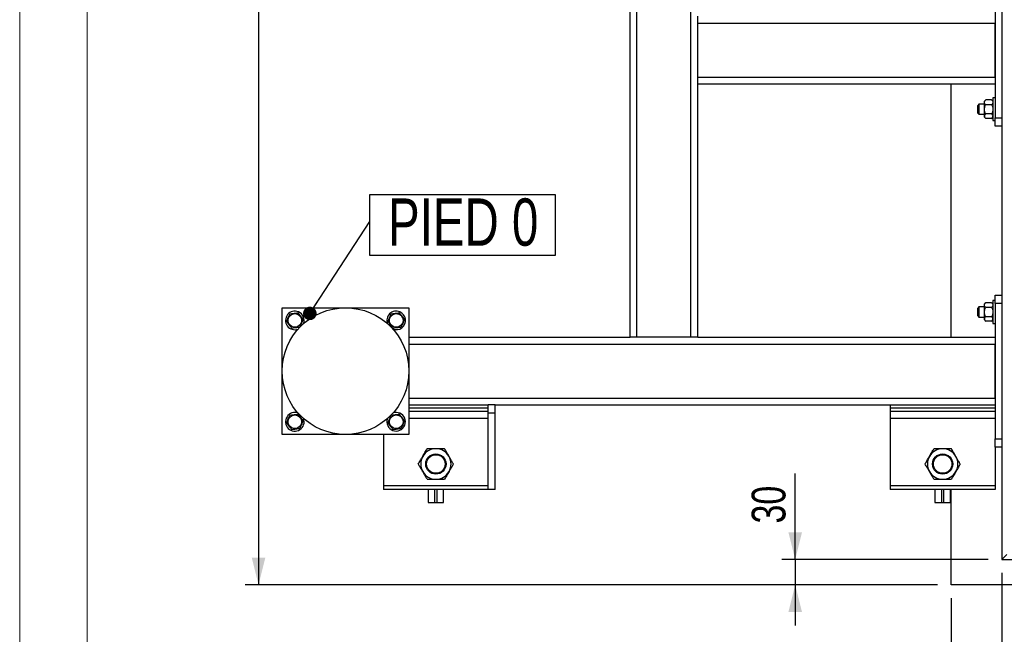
# Model space of a CAD drawing. Header units: millimetres. Extents: x 0 to 841, y 0 to 594.
# Tile 9 of 107: x 0 to 73, y 377 to 422. Entities that reach past the tile are written whole.
import ezdxf

# ---------------------------------------------------------------- set-up
doc = ezdxf.new("R2010")
doc.units = ezdxf.units.MM
doc.layers.add('COTES', color=1, linetype='Continuous')
doc.layers.add('NOTES', color=6, linetype='Continuous')
doc.layers.add('TRAIT-FORT', color=4, linetype='Continuous', lineweight=25)
doc.styles.add('SLDTEXTSTYLE0', font='TXT', dxfattribs={"width": 0.75})
doc.dimstyles.new('SLDDIMSTYLE0', dxfattribs={"dimtxt": 2.5, "dimasz": 2, "dimexe": 0, "dimexo": 0.0625, "dimtad": 1, "dimlfac": 16, "dimrnd": 1e-09, "dimzin": 12, "dimdsep": 46, "dimtxsty": 'SLDTEXTSTYLE0', "dimsah": 1, "dimcen": 0.09, "dimadec": 0, "dimazin": 3, "dimtfac": 1, "dimtofl": 0, "dimtmove": 0, "dimatfit": 3, "dimfxl": 1, "dimfrac": 2, "dimtolj": 1, "dimtzin": 12, "dimarcsym": 0})
doc.dimstyles.new('SLDDIMSTYLE1', dxfattribs={"dimtxt": 0.18, "dimasz": 1, "dimexe": 0, "dimexo": 0.0625, "dimgap": 0, "dimtad": 0, "dimtih": 1, "dimtoh": 1, "dimdec": 0, "dimrnd": 1e-09, "dimzin": 0, "dimdsep": 46, "dimtxsty": 'Standard', "dimblk1": 'DOT', "dimblk2": 'DOT', "dimsah": 1, "dimcen": 0.09, "dimadec": 0, "dimazin": 0, "dimtfac": 1, "dimtdec": 0, "dimtofl": 0, "dimtmove": 0, "dimatfit": 3, "dimldrblk": 'DOT', "dimfxl": 1, "dimfrac": 2, "dimtolj": 1, "dimtzin": 0, "dimarcsym": 0})
doc.dimstyles.new('SLDDIMSTYLE2', dxfattribs={"dimtxt": 2.5, "dimasz": 2, "dimexe": 0, "dimexo": 0.0625, "dimtad": 1, "dimlfac": 16, "dimrnd": 1e-09, "dimzin": 12, "dimdsep": 46, "dimtxsty": 'SLDTEXTSTYLE0', "dimsah": 1, "dimcen": 0.09, "dimadec": 0, "dimazin": 3, "dimtfac": 1, "dimtmove": 0, "dimatfit": 0, "dimfxl": 1, "dimfrac": 2, "dimtolj": 1, "dimtzin": 12, "dimarcsym": 0})

# ---------------------------------------------------------------- blocks, each defined once
blk = doc.blocks.new('_D_21')
at = {"layer": 'COTES', "color": 1, "transparency": 16777216}
for p, q in [((67.922, 551.291), (16.675, 551.291)), ((17.675, 551.291), (17.675, 380.166)), ((67.922, 380.166), (16.675, 380.166))]:
    blk.add_line(p, q, dxfattribs=at)
for points in [[(17.675, 551.291), (17.175, 549.291), (18.175, 549.291)], [(17.675, 380.166), (18.175, 382.166), (17.175, 382.166)]]:
    blk.add_solid(points, dxfattribs=at)
at = {"layer": 'COTES', "color": 1, "transparency": 16777216, "insert": (14.452, 462.035), "char_height": 2.5, "attachment_point": 1, "rotation": 90, "style": 'SLDTEXTSTYLE0'}
blk.add_mtext('2738', dxfattribs=at)
blk = doc.blocks.new('_D_22')
at = {"layer": 'COTES', "color": 1, "transparency": 16777216}
for p, q in [((57.388, 382.041), (57.388, 388.397)), ((71.672, 382.041), (56.388, 382.041)), ((57.388, 382.041), (57.388, 380.166)), ((67.922, 380.166), (56.388, 380.166)), ((57.388, 380.166), (57.388, 377.166))]:
    blk.add_line(p, q, dxfattribs=at)
for points in [[(57.388, 382.041), (57.888, 384.041), (56.888, 384.041)], [(57.388, 380.166), (56.888, 378.166), (57.888, 378.166)]]:
    blk.add_solid(points, dxfattribs=at)
at = {"layer": 'COTES', "color": 1, "transparency": 16777216, "insert": (54.165, 384.703), "char_height": 2.5, "attachment_point": 1, "rotation": 90, "style": 'SLDTEXTSTYLE0'}
blk.add_mtext('30', dxfattribs=at)
blk = doc.blocks.new('_D_23')
at = {"layer": 'COTES', "color": 1, "transparency": 16777216}
for p, q in [((72.672, 381.041), (72.672, 361.325)), ((68.922, 379.166), (68.922, 361.325)), ((68.922, 362.325), (65.922, 362.325)), ((72.672, 362.325), (68.922, 362.325)), ((72.672, 362.325), (80.772, 362.325))]:
    blk.add_line(p, q, dxfattribs=at)
for points in [[(68.922, 362.325), (66.922, 362.825), (66.922, 361.825)], [(72.672, 362.325), (74.672, 361.825), (74.672, 362.825)]]:
    blk.add_solid(points, dxfattribs=at)
at = {"layer": 'COTES', "color": 1, "transparency": 16777216, "insert": (77.078, 365.548), "char_height": 2.5, "attachment_point": 1, "style": 'SLDTEXTSTYLE0'}
blk.add_mtext('60', dxfattribs=at)
blk = doc.blocks.new('_D_24')
at = {"layer": 'COTES', "color": 1, "transparency": 16777216}
for p, q in [((68.922, 379.166), (68.922, 355.325)), ((298.297, 379.166), (298.297, 355.325)), ((298.297, 356.325), (68.922, 356.325))]:
    blk.add_line(p, q, dxfattribs=at)
for points in [[(68.922, 356.325), (70.922, 355.825), (70.922, 356.825)], [(298.297, 356.325), (296.297, 356.825), (296.297, 355.825)]]:
    blk.add_solid(points, dxfattribs=at)
at = {"layer": 'COTES', "color": 1, "transparency": 16777216, "insert": (179.915, 359.548), "char_height": 2.5, "attachment_point": 1, "style": 'SLDTEXTSTYLE0'}
blk.add_mtext('3670', dxfattribs=at)
blk = doc.blocks.new('SW_NOTE_18')
at = {"layer": 'NOTES', "color": 0}
for p, q in [((0, -2.524), (0, 2.004)), ((0, 2.004), (13.711, 2.004)), ((13.711, 2.004), (13.711, -2.524)), ((13.711, -2.524), (0, -2.524))]:
    blk.add_line(p, q, dxfattribs=at)
at = {"layer": 'NOTES', "color": 0, "insert": (6.907, 1.71), "char_height": 3.5, "attachment_point": 2, "style": 'SLDTEXTSTYLE0'}
blk.add_mtext('PIED 0', dxfattribs=at)
blk = doc.blocks.new('_Dot')
at = {"color": 0, "linetype": 'ByBlock', "lineweight": -2}
blk.add_line((-0.5, 0), (-1, 0), dxfattribs=at)
at = {"color": 0, "linetype": 'ByBlock', "const_width": 0.5}
blk.add_lwpolyline([(-0.25, 0, 1), (0.25, 0, 1)], format="xyb", close=True, dxfattribs=at)

msp = doc.modelspace()

# ---------------------------------------------------------------- linework, layer by layer
at = {"color": 7, "linetype": 'Continuous', "lineweight": 18}
for p, q in [((0, 594), (0, 0)), ((5, 589), (5, 5))]:
    msp.add_line(p, q, dxfattribs=at)
at = {"layer": 'TRAIT-FORT', "color": 4, "linetype": 'Continuous', "lineweight": 25}
for p, q in [((45.17216, 398.47899), (45.17216, 441.29149)), ((45.67216, 398.47899), (45.67216, 441.29149)), ((49.67216, 398.47899), (49.67216, 441.29149)), ((72.17216, 424.72899), (72.17216, 414.72899)), ((72.67216, 424.72899), (72.67216, 414.72899)), ((50.17216, 421.72899), (50.17216, 422.22899)), ((50.17216, 421.72899), (72.17216, 421.72899)), ((50.17216, 417.72899), (50.17216, 421.72899)), ((72.17216, 417.72899), (72.17216, 421.72899)), ((50.17216, 417.72899), (72.17216, 417.72899)), ((50.17216, 417.22899), (50.17216, 417.72899)), ((50.17216, 417.22899), (72.17216, 417.22899)), ((50.17216, 398.47899), (50.17216, 417.22899)), ((68.92216, 398.47899), (68.92216, 417.22899)), ((71.48281, 416.03965), (71.39091, 415.94774)), ((71.92405, 416.03955), (71.48276, 416.03955)), ((72.01591, 415.94774), (71.92839, 416.03526)), ((72.17216, 416.19774), (72.01591, 416.19774)), ((72.01591, 416.19774), (72.01591, 414.51024)), ((70.98466, 415.72899), (70.89091, 415.63524)), ((70.89091, 415.07277), (70.89091, 415.63524)), ((71.39091, 415.72899), (70.98466, 415.72899)), ((70.98466, 415.72899), (70.98466, 414.97902)), ((71.39091, 415.86454), (71.39091, 415.94774)), ((71.39091, 415.34676), (71.39091, 415.86454)), ((71.39091, 414.83621), (71.39091, 415.34676)), ((71.92405, 415.68953), (71.48276, 415.68953)), ((70.89091, 415.07274), (70.98466, 414.97899)), ((70.98466, 414.97899), (71.39091, 414.97899)), ((71.39091, 414.76024), (71.39091, 414.83621)), ((71.39091, 414.76024), (71.48281, 414.66834)), ((71.92405, 415.00398), (71.48276, 415.00398)), ((71.92405, 414.66844), (71.48276, 414.66844)), ((71.92839, 414.67273), (72.01591, 414.76024)), ((72.17216, 414.72899), (72.67216, 414.72899)), ((72.17216, 414.10399), (72.17216, 414.72899)), ((72.67216, 414.72899), (72.67216, 414.35399)), ((72.01591, 414.51024), (72.17216, 414.51024)), ((72.67216, 414.10399), (72.17216, 414.10399)), ((72.67216, 414.35399), (72.67216, 401.35399)), ((72.17216, 400.97899), (72.17216, 401.60399)), ((72.17216, 401.60399), (72.67216, 401.60399)), ((70.98466, 400.72899), (70.89091, 400.63524)), ((71.39091, 400.72899), (70.98466, 400.72899)), ((70.98466, 400.72899), (70.98466, 399.97902)), ((71.48281, 401.03965), (71.39091, 400.94774)), ((71.39091, 400.86454), (71.39091, 400.94774)), ((71.39091, 400.34676), (71.39091, 400.86454)), ((71.92405, 401.03955), (71.48276, 401.03955)), ((72.01591, 400.94774), (71.92839, 401.03526)), ((72.17216, 401.19774), (72.01591, 401.19774)), ((72.01591, 401.19774), (72.01591, 399.51024)), ((72.17216, 400.97899), (72.17216, 390.97899)), ((72.67216, 400.97899), (72.17216, 400.97899)), ((72.67216, 401.35399), (72.67216, 400.97899)), ((72.67216, 400.97899), (72.67216, 390.97899)), ((19.42216, 391.29149), (19.42216, 400.66649)), ((19.42216, 400.66649), (28.79716, 400.66649)), ((28.79716, 400.66649), (28.79716, 391.29149)), ((70.89091, 400.07277), (70.89091, 400.63524)), ((70.89091, 400.07274), (70.98466, 399.97899)), ((71.39091, 399.83621), (71.39091, 400.34676)), ((71.92405, 400.68953), (71.48276, 400.68953)), ((71.92405, 400.00398), (71.48276, 400.00398)), ((70.98466, 399.97899), (71.39091, 399.97899)), ((71.39091, 399.76024), (71.39091, 399.83621)), ((71.39091, 399.76024), (71.48281, 399.66834)), ((71.92405, 399.66844), (71.48276, 399.66844)), ((71.92839, 399.67273), (72.01591, 399.76024)), ((72.01591, 399.51024), (72.17216, 399.51024)), ((28.79716, 398.47899), (45.17216, 398.47899)), ((28.79716, 397.97899), (72.17216, 397.97899)), ((45.67216, 398.47899), (45.17216, 398.47899)), ((49.67216, 398.47899), (45.67216, 398.47899)), ((50.17216, 398.47899), (49.67216, 398.47899)), ((50.17216, 398.47899), (72.17216, 398.47899)), ((72.17216, 393.97899), (72.17216, 397.97899)), ((28.79716, 393.97899), (72.17216, 393.97899)), ((28.79716, 393.47899), (34.67216, 393.47899)), ((35.17216, 393.47899), (34.67216, 393.47899)), ((34.67216, 392.85399), (34.67216, 393.47899)), ((35.17216, 392.85399), (35.17216, 393.47899)), ((35.17216, 393.47899), (72.17216, 393.47899)), ((64.42216, 393.47899), (64.42216, 393.22899)), ((34.67216, 393.22899), (28.79716, 393.22899)), ((34.67216, 392.97899), (28.79716, 392.97899)), ((35.17216, 392.85399), (34.67216, 392.85399)), ((34.67216, 387.22899), (34.67216, 392.85399)), ((35.17216, 387.22899), (35.17216, 392.85399)), ((72.17216, 393.22899), (64.42216, 393.22899)), ((64.42216, 393.22899), (64.42216, 392.97899)), ((72.17216, 392.97899), (64.42216, 392.97899)), ((64.42216, 392.97899), (64.42216, 392.47899)), ((34.67216, 392.47899), (28.79716, 392.47899)), ((72.17216, 392.47899), (64.42216, 392.47899)), ((64.42216, 392.47899), (64.42216, 387.47899)), ((28.79716, 391.29149), (19.42216, 391.29149)), ((26.92216, 391.29149), (26.92216, 387.47899)), ((72.17216, 390.97899), (72.67216, 390.97899)), ((72.17216, 390.35399), (72.17216, 390.97899)), ((72.67216, 390.97899), (72.67216, 390.60399)), ((72.67216, 390.60399), (72.67216, 382.04149)), ((72.17216, 390.35399), (72.17216, 387.47899)), ((72.67216, 390.35399), (72.17216, 390.35399)), ((34.67216, 387.47899), (26.92216, 387.47899)), ((26.92216, 387.47899), (26.92216, 387.22899)), ((34.67216, 387.22899), (26.92216, 387.22899)), ((30.22528, 387.22899), (30.22528, 386.25087)), ((30.72528, 386.25087), (30.72528, 387.22899)), ((30.86903, 387.22899), (30.86903, 386.25087)), ((31.36903, 386.25087), (31.36903, 387.22899)), ((35.17216, 387.22899), (34.67216, 387.22899)), ((72.17216, 387.47899), (64.42216, 387.47899)), ((64.42216, 387.47899), (64.42216, 387.22899)), ((72.17216, 387.22899), (64.42216, 387.22899)), ((67.72528, 387.22899), (67.72528, 386.25087)), ((68.22528, 386.25087), (68.22528, 387.22899)), ((68.36903, 387.22899), (68.36903, 386.25087)), ((68.86903, 386.25087), (68.86903, 387.22899)), ((68.92216, 380.16649), (68.92216, 387.22899)), ((72.17216, 387.47899), (72.17216, 387.22899)), ((30.22528, 386.25087), (31.36903, 386.25087)), ((30.72528, 386.25087), (30.86903, 386.25087)), ((67.72528, 386.25087), (68.86903, 386.25087)), ((68.22528, 386.25087), (68.36903, 386.25087)), ((73.04716, 382.41649), (72.67216, 382.04149)), ((73.04716, 382.41649), (72.67216, 382.04149)), ((72.67216, 382.04149), (101.10966, 382.04149)), ((101.10966, 380.16649), (68.92216, 380.16649))]:
    msp.add_line(p, q, dxfattribs=at)
for centre, radius in [((24.10966, 395.97899), 4.6875), ((20.35966, 399.72899), 0.50469), ((27.85966, 399.72899), 0.50469), ((20.35966, 392.22899), 0.50469), ((27.85966, 392.22899), 0.50469), ((30.79716, 389.10399), 0.75), ((68.29716, 389.10399), 0.75), ((30.79716, 389.10399), 0.6875), ((68.29716, 389.10399), 0.6875)]:
    msp.add_circle(centre, radius, dxfattribs=at)
for centre, radius, start, end in [((20.35966, 399.72899), 0.6875, 67.4773264, 290.3161949), ((20.35966, 399.72899), 0.6875, 339.683808, 67.4773264), ((27.85966, 399.72899), 0.6875, 67.4773264, 202.0540669), ((27.85966, 399.72899), 0.6875, 247.2003877, 67.4773264), ((20.35966, 392.22899), 0.6875, 69.6684922, 20.3315138), ((27.85966, 392.22899), 0.6875, 159.7629343, 67.4773264), ((27.85966, 392.22899), 0.6875, 67.4773264, 110.237079), ((30.79716, 389.10399), 1.125, 90, 150), ((30.79716, 389.10399), 1.125, 30, 90), ((68.29716, 389.10399), 1.125, 90, 150), ((68.29716, 389.10399), 1.125, 30, 90), ((30.79716, 389.10399), 1.125, 150, 210), ((30.79716, 389.10399), 1.125, 330, 30), ((68.29716, 389.10399), 1.125, 150, 210), ((68.29716, 389.10399), 1.125, 330, 30), ((30.79716, 389.10399), 1.125, 210, 270), ((30.79716, 389.10399), 1.125, 270, 330), ((68.29716, 389.10399), 1.125, 210, 270), ((68.29716, 389.10399), 1.125, 270, 330)]:
    msp.add_arc(centre, radius, start, end, dxfattribs=at)
for points, knots in [([(71.39091, 415.86454), (71.39622, 415.89533), (71.40675, 415.95642), (71.45756, 416.01199), (71.48276, 416.03955)], [0, 0, 0, 0, 0.50400004, 1, 1, 1, 1]), ([(71.92405, 416.03955), (71.94551, 416.01558), (71.98915, 415.96684), (72.01401, 415.90641), (72.01557, 415.87187), (72.01591, 415.86454)], [0, 0, 0, 0, 0.43238505, 0.87955391, 1, 1, 1, 1]), ([(71.48276, 415.68953), (71.4613, 415.71349), (71.41766, 415.76224), (71.3928, 415.82267), (71.39124, 415.85721), (71.39091, 415.86454)], [0, 0, 0, 0, 0.43238505, 0.87955391, 1, 1, 1, 1]), ([(71.39091, 415.34676), (71.39096, 415.35252), (71.3914, 415.40015), (71.4043, 415.49095), (71.43981, 415.59928), (71.47061, 415.66399), (71.48276, 415.68953)], [0, 0, 0, 0, 0.04836864, 0.39932986, 0.76296469, 1, 1, 1, 1]), ([(71.48276, 415.00398), (71.46424, 415.04412), (71.43019, 415.11791), (71.39745, 415.23354), (71.39311, 415.30868), (71.39091, 415.34676)], [0, 0, 0, 0, 0.3704571, 0.68101816, 1, 1, 1, 1]), ([(72.01591, 415.86454), (72.0106, 415.83375), (72.00006, 415.77266), (71.94925, 415.71709), (71.92405, 415.68953)], [0, 0, 0, 0, 0.50400004, 1, 1, 1, 1]), ([(71.92405, 415.68953), (71.9362, 415.66399), (71.9664, 415.60053), (72.00215, 415.49233), (72.0154, 415.40154), (72.01585, 415.35252), (72.01591, 415.34676)], [0, 0, 0, 0, 0.23703923, 0.58901919, 0.95163056, 1, 1, 1, 1]), ([(72.01591, 415.34676), (72.01382, 415.30976), (72.00959, 415.23462), (71.97707, 415.11888), (71.94257, 415.04412), (71.92405, 415.00398)], [0, 0, 0, 0, 0.30999023, 0.62954591, 1, 1, 1, 1]), ([(71.48276, 415.00398), (71.4613, 414.98101), (71.41766, 414.93428), (71.3928, 414.87635), (71.39124, 414.84324), (71.39091, 414.83621)], [0, 0, 0, 0, 0.43238505, 0.87955391, 1, 1, 1, 1]), ([(71.39091, 414.83621), (71.39622, 414.80669), (71.40675, 414.74813), (71.45756, 414.69486), (71.48276, 414.66844)], [0, 0, 0, 0, 0.50400004, 1, 1, 1, 1]), ([(72.01591, 414.83621), (72.0106, 414.86573), (72.00006, 414.92429), (71.94925, 414.97756), (71.92405, 415.00398)], [0, 0, 0, 0, 0.50400004, 1, 1, 1, 1]), ([(71.92405, 414.66844), (71.94551, 414.69141), (71.98915, 414.73814), (72.01401, 414.79607), (72.01557, 414.82918), (72.01591, 414.83621)], [0, 0, 0, 0, 0.43238505, 0.87955391, 1, 1, 1, 1]), ([(71.39091, 400.86454), (71.39622, 400.89533), (71.40675, 400.95642), (71.45756, 401.01199), (71.48276, 401.03955)], [0, 0, 0, 0, 0.50400004, 1, 1, 1, 1]), ([(71.48276, 400.68953), (71.4613, 400.71349), (71.41766, 400.76224), (71.3928, 400.82267), (71.39124, 400.85721), (71.39091, 400.86454)], [0, 0, 0, 0, 0.43238505, 0.87955391, 1, 1, 1, 1]), ([(71.92405, 401.03955), (71.94551, 401.01558), (71.98915, 400.96684), (72.01401, 400.90641), (72.01557, 400.87187), (72.01591, 400.86454)], [0, 0, 0, 0, 0.43238505, 0.87955391, 1, 1, 1, 1]), ([(72.01591, 400.86454), (72.0106, 400.83375), (72.00006, 400.77266), (71.94925, 400.71709), (71.92405, 400.68953)], [0, 0, 0, 0, 0.50400004, 1, 1, 1, 1]), ([(19.75092, 399.65324), (19.77164, 399.70228), (19.81354, 399.80143), (19.87561, 399.94834), (19.93495, 400.08877), (19.97132, 400.17486), (19.98968, 400.2183)], [0, 0, 0, 0, 0.26460494, 0.53494775, 0.76534313, 1, 1, 1, 1]), ([(19.98968, 400.2183), (20.06713, 400.22794), (20.19522, 400.24388), (20.38101, 400.267), (20.506, 400.28255), (20.57789, 400.2915), (20.59842, 400.29406)], [0, 0, 0, 0, 0.38554949, 0.63764185, 0.89654625, 1, 1, 1, 1]), ([(20.96839, 399.80475), (20.93628, 399.84722), (20.87136, 399.93308), (20.77518, 400.06028), (20.68323, 400.18189), (20.62686, 400.25644), (20.59842, 400.29406)], [0, 0, 0, 0, 0.26460494, 0.53494775, 0.76534313, 1, 1, 1, 1]), ([(27.25092, 399.65324), (27.27164, 399.70228), (27.31354, 399.80143), (27.37561, 399.94834), (27.43495, 400.08877), (27.47132, 400.17486), (27.48968, 400.2183)], [0, 0, 0, 0, 0.26460494, 0.53494775, 0.76534313, 1, 1, 1, 1]), ([(27.48968, 400.2183), (27.56713, 400.22794), (27.69522, 400.24388), (27.88101, 400.267), (28.006, 400.28255), (28.07789, 400.2915), (28.09842, 400.29406)], [0, 0, 0, 0, 0.38554949, 0.63764185, 0.89654625, 1, 1, 1, 1]), ([(28.46839, 399.80475), (28.43628, 399.84722), (28.37136, 399.93308), (28.27518, 400.06028), (28.18323, 400.18189), (28.12686, 400.25644), (28.09842, 400.29406)], [0, 0, 0, 0, 0.26460494, 0.53494775, 0.76534313, 1, 1, 1, 1]), ([(71.39091, 400.34676), (71.39096, 400.35252), (71.3914, 400.40015), (71.4043, 400.49095), (71.43981, 400.59928), (71.47061, 400.66399), (71.48276, 400.68953)], [0, 0, 0, 0, 0.04836864, 0.39932986, 0.76296469, 1, 1, 1, 1]), ([(71.48276, 400.00398), (71.46424, 400.04412), (71.43019, 400.11791), (71.39745, 400.23354), (71.39311, 400.30868), (71.39091, 400.34676)], [0, 0, 0, 0, 0.3704571, 0.68101816, 1, 1, 1, 1]), ([(71.48276, 400.00398), (71.4613, 399.98101), (71.41766, 399.93428), (71.3928, 399.87635), (71.39124, 399.84324), (71.39091, 399.83621)], [0, 0, 0, 0, 0.43238505, 0.87955391, 1, 1, 1, 1]), ([(71.92405, 400.68953), (71.9362, 400.66399), (71.9664, 400.60053), (72.00215, 400.49233), (72.0154, 400.40154), (72.01585, 400.35252), (72.01591, 400.34676)], [0, 0, 0, 0, 0.23703923, 0.58901919, 0.95163056, 1, 1, 1, 1]), ([(72.01591, 400.34676), (72.01382, 400.30976), (72.00959, 400.23462), (71.97707, 400.11888), (71.94257, 400.04412), (71.92405, 400.00398)], [0, 0, 0, 0, 0.30999023, 0.62954591, 1, 1, 1, 1]), ([(72.01591, 399.83621), (72.0106, 399.86573), (72.00006, 399.92429), (71.94925, 399.97756), (71.92405, 400.00398)], [0, 0, 0, 0, 0.50400004, 1, 1, 1, 1]), ([(19.75092, 399.65324), (19.78303, 399.61077), (19.84795, 399.52491), (19.94413, 399.3977), (20.03608, 399.2761), (20.09245, 399.20155), (20.12089, 399.16393)], [0, 0, 0, 0, 0.26460494, 0.53494775, 0.76534313, 1, 1, 1, 1]), ([(20.96839, 399.80475), (20.94767, 399.75571), (20.90578, 399.65656), (20.8437, 399.50965), (20.78436, 399.36922), (20.74799, 399.28313), (20.72963, 399.23969)], [0, 0, 0, 0, 0.264604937, 0.534947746, 0.765343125, 1, 1, 1, 1]), ([(27.25092, 399.65324), (27.28303, 399.61077), (27.34795, 399.52491), (27.44413, 399.3977), (27.53608, 399.2761), (27.59245, 399.20155), (27.62089, 399.16393)], [0, 0, 0, 0, 0.26460494, 0.53494775, 0.76534313, 1, 1, 1, 1]), ([(28.46839, 399.80475), (28.44767, 399.75571), (28.40578, 399.65656), (28.3437, 399.50965), (28.28436, 399.36922), (28.24799, 399.28313), (28.22963, 399.23969)], [0, 0, 0, 0, 0.264604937, 0.534947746, 0.765343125, 1, 1, 1, 1]), ([(71.39091, 399.83621), (71.39622, 399.80669), (71.40675, 399.74813), (71.45756, 399.69486), (71.48276, 399.66844)], [0, 0, 0, 0, 0.50400004, 1, 1, 1, 1]), ([(71.92405, 399.66844), (71.94551, 399.69141), (71.98915, 399.73814), (72.01401, 399.79607), (72.01557, 399.82918), (72.01591, 399.83621)], [0, 0, 0, 0, 0.43238505, 0.87955391, 1, 1, 1, 1]), ([(20.12089, 399.16393), (20.19834, 399.17357), (20.32644, 399.18951), (20.51222, 399.21263), (20.63722, 399.22819), (20.70911, 399.23713), (20.72963, 399.23969)], [0, 0, 0, 0, 0.38554949, 0.63764185, 0.89654625, 1, 1, 1, 1]), ([(27.62089, 399.16393), (27.69834, 399.17357), (27.82644, 399.18951), (28.01222, 399.21263), (28.13722, 399.22819), (28.20911, 399.23713), (28.22963, 399.23969)], [0, 0, 0, 0, 0.38554949, 0.63764185, 0.89654625, 1, 1, 1, 1]), ([(19.75092, 392.15324), (19.77164, 392.20228), (19.81354, 392.30143), (19.87561, 392.44834), (19.93495, 392.58877), (19.97132, 392.67486), (19.98968, 392.7183)], [0, 0, 0, 0, 0.26460494, 0.53494775, 0.76534313, 1, 1, 1, 1]), ([(19.98968, 392.7183), (20.06713, 392.72794), (20.19522, 392.74388), (20.38101, 392.767), (20.506, 392.78255), (20.57789, 392.7915), (20.59842, 392.79406)], [0, 0, 0, 0, 0.38554949, 0.63764185, 0.89654625, 1, 1, 1, 1]), ([(20.96839, 392.30475), (20.93628, 392.34722), (20.87136, 392.43308), (20.77518, 392.56028), (20.68323, 392.68189), (20.62686, 392.75644), (20.59842, 392.79406)], [0, 0, 0, 0, 0.26460494, 0.53494775, 0.76534313, 1, 1, 1, 1]), ([(27.25092, 392.15324), (27.27164, 392.20228), (27.31354, 392.30143), (27.37561, 392.44834), (27.43495, 392.58877), (27.47132, 392.67486), (27.48968, 392.7183)], [0, 0, 0, 0, 0.26460494, 0.53494775, 0.76534313, 1, 1, 1, 1]), ([(27.48968, 392.7183), (27.56713, 392.72794), (27.69522, 392.74388), (27.88101, 392.767), (28.006, 392.78255), (28.07789, 392.7915), (28.09842, 392.79406)], [0, 0, 0, 0, 0.38554949, 0.63764185, 0.89654625, 1, 1, 1, 1]), ([(28.46839, 392.30475), (28.43628, 392.34722), (28.37136, 392.43308), (28.27518, 392.56028), (28.18323, 392.68189), (28.12686, 392.75644), (28.09842, 392.79406)], [0, 0, 0, 0, 0.26460494, 0.53494775, 0.76534313, 1, 1, 1, 1]), ([(19.75092, 392.15324), (19.78303, 392.11077), (19.84795, 392.02491), (19.94413, 391.8977), (20.03608, 391.7761), (20.09245, 391.70155), (20.12089, 391.66393)], [0, 0, 0, 0, 0.26460494, 0.53494775, 0.76534313, 1, 1, 1, 1]), ([(20.96839, 392.30475), (20.94767, 392.25571), (20.90578, 392.15656), (20.8437, 392.00965), (20.78436, 391.86922), (20.74799, 391.78313), (20.72963, 391.73969)], [0, 0, 0, 0, 0.26460494, 0.53494775, 0.76534313, 1, 1, 1, 1]), ([(27.25092, 392.15324), (27.28303, 392.11077), (27.34795, 392.02491), (27.44413, 391.8977), (27.53608, 391.7761), (27.59245, 391.70155), (27.62089, 391.66393)], [0, 0, 0, 0, 0.26460494, 0.53494775, 0.76534313, 1, 1, 1, 1]), ([(28.46839, 392.30475), (28.44767, 392.25571), (28.40578, 392.15656), (28.3437, 392.00965), (28.28436, 391.86922), (28.24799, 391.78313), (28.22963, 391.73969)], [0, 0, 0, 0, 0.26460494, 0.53494775, 0.76534313, 1, 1, 1, 1]), ([(20.12089, 391.66393), (20.19834, 391.67357), (20.32644, 391.68951), (20.51222, 391.71263), (20.63722, 391.72819), (20.70911, 391.73713), (20.72963, 391.73969)], [0, 0, 0, 0, 0.385549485, 0.637641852, 0.896546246, 1, 1, 1, 1]), ([(27.62089, 391.66393), (27.69834, 391.67357), (27.82644, 391.68951), (28.01222, 391.71263), (28.13722, 391.72819), (28.20911, 391.73713), (28.22963, 391.73969)], [0, 0, 0, 0, 0.385549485, 0.637641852, 0.896546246, 1, 1, 1, 1]), ([(29.82288, 389.66649), (29.8511, 389.71538), (29.90814, 389.81417), (30.019, 390.00619), (30.09648, 390.14039), (30.14764, 390.22899)], [0, 0, 0, 0, 0.2497074, 0.50462578, 1, 1, 1, 1]), ([(30.79716, 390.22899), (30.74071, 390.22899), (30.62663, 390.22899), (30.4049, 390.22899), (30.24995, 390.22899), (30.14764, 390.22899)], [0, 0, 0, 0, 0.2497074, 0.50462578, 1, 1, 1, 1]), ([(31.44667, 390.22899), (31.3577, 390.22899), (31.22295, 390.22899), (31.02997, 390.22899), (30.90252, 390.22899), (30.82437, 390.22899), (30.79716, 390.22899)], [0, 0, 0, 0, 0.43204503, 0.65434866, 0.87965252, 1, 1, 1, 1]), ([(31.77143, 389.66649), (31.76596, 389.67598), (31.72082, 389.75416), (31.63477, 389.90321), (31.53214, 390.08096), (31.47085, 390.18713), (31.44667, 390.22899)], [0, 0, 0, 0, 0.04846749, 0.39948908, 0.76318848, 1, 1, 1, 1]), ([(67.32288, 389.66649), (67.3511, 389.71538), (67.40814, 389.81417), (67.519, 390.00619), (67.59648, 390.14039), (67.64764, 390.22899)], [0, 0, 0, 0, 0.2497074, 0.50462578, 1, 1, 1, 1]), ([(68.29716, 390.22899), (68.24071, 390.22899), (68.12663, 390.22899), (67.9049, 390.22899), (67.74995, 390.22899), (67.64764, 390.22899)], [0, 0, 0, 0, 0.2497074, 0.50462578, 1, 1, 1, 1]), ([(68.94667, 390.22899), (68.8577, 390.22899), (68.72295, 390.22899), (68.52997, 390.22899), (68.40252, 390.22899), (68.32437, 390.22899), (68.29716, 390.22899)], [0, 0, 0, 0, 0.43204503, 0.65434866, 0.87965252, 1, 1, 1, 1]), ([(69.27143, 389.66649), (69.26596, 389.67598), (69.22082, 389.75416), (69.13477, 389.90321), (69.03214, 390.08096), (68.97085, 390.18713), (68.94667, 390.22899)], [0, 0, 0, 0, 0.04846749, 0.39948908, 0.76318848, 1, 1, 1, 1]), ([(29.49812, 389.10399), (29.54258, 389.18101), (29.63304, 389.33768), (29.74518, 389.53192), (29.80928, 389.64294), (29.82288, 389.66649)], [0, 0, 0, 0, 0.43238667, 0.87955736, 1, 1, 1, 1]), ([(29.82288, 388.54149), (29.8174, 388.55098), (29.77226, 388.62916), (29.68621, 388.77821), (29.58358, 388.95596), (29.52229, 389.06213), (29.49812, 389.10399)], [0, 0, 0, 0, 0.04846749, 0.39948908, 0.76318848, 1, 1, 1, 1]), ([(32.09619, 389.10399), (32.05816, 389.16987), (31.98825, 389.29096), (31.8787, 389.4807), (31.80751, 389.60401), (31.77143, 389.66649)], [0, 0, 0, 0, 0.37047318, 0.68102647, 1, 1, 1, 1]), ([(32.09619, 389.10399), (32.05173, 389.02698), (31.96127, 388.87031), (31.84913, 388.67607), (31.78503, 388.56505), (31.77143, 388.54149)], [0, 0, 0, 0, 0.43238667, 0.87955736, 1, 1, 1, 1]), ([(66.99812, 389.10399), (67.04258, 389.18101), (67.13304, 389.33768), (67.24518, 389.53192), (67.30928, 389.64294), (67.32288, 389.66649)], [0, 0, 0, 0, 0.43238667, 0.87955736, 1, 1, 1, 1]), ([(67.32288, 388.54149), (67.3174, 388.55098), (67.27226, 388.62916), (67.18621, 388.77821), (67.08358, 388.95596), (67.02229, 389.06213), (66.99812, 389.10399)], [0, 0, 0, 0, 0.04846749, 0.39948908, 0.76318848, 1, 1, 1, 1]), ([(69.59619, 389.10399), (69.55816, 389.16987), (69.48825, 389.29096), (69.3787, 389.4807), (69.30751, 389.60401), (69.27143, 389.66649)], [0, 0, 0, 0, 0.37047318, 0.68102647, 1, 1, 1, 1]), ([(69.59619, 389.10399), (69.55173, 389.02698), (69.46127, 388.87031), (69.34913, 388.67607), (69.28503, 388.56505), (69.27143, 388.54149)], [0, 0, 0, 0, 0.43238667, 0.87955736, 1, 1, 1, 1]), ([(30.14764, 387.97899), (30.10961, 388.04487), (30.03969, 388.16596), (29.93014, 388.3557), (29.85895, 388.47901), (29.82288, 388.54149)], [0, 0, 0, 0, 0.37047318, 0.68102647, 1, 1, 1, 1]), ([(31.77143, 388.54149), (31.74321, 388.49261), (31.68617, 388.39382), (31.57531, 388.20179), (31.49783, 388.0676), (31.44667, 387.97899)], [0, 0, 0, 0, 0.2497074, 0.50462578, 1, 1, 1, 1]), ([(67.64764, 387.97899), (67.60961, 388.04487), (67.53969, 388.16596), (67.43014, 388.3557), (67.35895, 388.47901), (67.32288, 388.54149)], [0, 0, 0, 0, 0.37047318, 0.68102647, 1, 1, 1, 1]), ([(69.27143, 388.54149), (69.24321, 388.49261), (69.18617, 388.39382), (69.07531, 388.20179), (68.99783, 388.0676), (68.94667, 387.97899)], [0, 0, 0, 0, 0.2497074, 0.50462578, 1, 1, 1, 1]), ([(30.14764, 387.97899), (30.23657, 387.97899), (30.41748, 387.97899), (30.64176, 387.97899), (30.76995, 387.97899), (30.79716, 387.97899)], [0, 0, 0, 0, 0.43238667, 0.87955736, 1, 1, 1, 1]), ([(30.79716, 387.97899), (30.8536, 387.97899), (30.96768, 387.97899), (31.18941, 387.97899), (31.34437, 387.97899), (31.44667, 387.97899)], [0, 0, 0, 0, 0.2497074, 0.50462578, 1, 1, 1, 1]), ([(67.64764, 387.97899), (67.73657, 387.97899), (67.91748, 387.97899), (68.14176, 387.97899), (68.26995, 387.97899), (68.29716, 387.97899)], [0, 0, 0, 0, 0.43238667, 0.87955736, 1, 1, 1, 1]), ([(68.29716, 387.97899), (68.3536, 387.97899), (68.46768, 387.97899), (68.68941, 387.97899), (68.84437, 387.97899), (68.94667, 387.97899)], [0, 0, 0, 0, 0.2497074, 0.50462578, 1, 1, 1, 1])]:
    msp.add_open_spline(points, degree=3, knots=knots, dxfattribs=at)

# ---------------------------------------------------------------- block references
at = {"layer": 'NOTES', "color": 211}
msp.add_blockref('SW_NOTE_18', (25.91195, 407.04403), dxfattribs=at)

# ---------------------------------------------------------------- dimensions: what is measured, and where the dimension line sits
at = {"layer": 'COTES', "color": 1}
for base, p1, dimstyle, picture, middle in [((17.6747, 380.16649), (68.92216, 551.29149), 'SLDDIMSTYLE0', '_D_21', (17.6747, 465.72899)), ((57.38776, 380.16649), (72.67216, 382.04149), 'SLDDIMSTYLE2', '_D_22', (57.38776, 386.54985))]:
    dim = msp.add_linear_dim(base=base, p1=p1, p2=(68.92216, 380.16649), angle=90, dimstyle=dimstyle, dxfattribs=at)
    dim.commit()
    dim.dimension.update_dxf_attribs({"geometry": picture, "text_midpoint": middle, "dimtype": 160})
for base, p1, dimstyle, picture, middle in [((68.92216, 362.32515), (72.67216, 382.04149), 'SLDDIMSTYLE2', '_D_23', (78.92491, 362.32515)), ((68.92216, 356.32515), (298.29716, 380.16649), 'SLDDIMSTYLE0', '_D_24', (183.60966, 356.32515))]:
    dim = msp.add_linear_dim(base=base, p1=p1, p2=(68.92216, 380.16649), dimstyle=dimstyle, dxfattribs=at)
    dim.commit()
    dim.dimension.update_dxf_attribs({"geometry": picture, "text_midpoint": middle, "dimtype": 160})

# ---------------------------------------------------------------- leaders
at = {"layer": 'NOTES', "color": 211}
msp.add_leader([(21.46851, 400.24722), (25.91195, 407.04403)], dimstyle='SLDDIMSTYLE1', dxfattribs=at)

doc.saveas('drawing.dxf')
